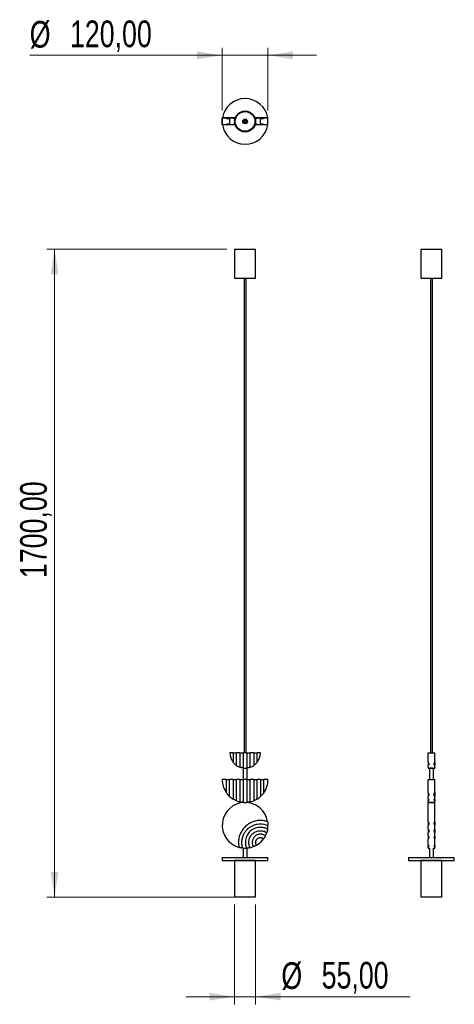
# Model space of a CAD drawing. Header units: millimetres. Extents: x 53 to 110, y 144 to 273.
import ezdxf

# ---------------------------------------------------------------- set-up
doc = ezdxf.new("R2010")
doc.units = ezdxf.units.MM
doc.styles.add('SLDTEXTSTYLE0', font='TXT', dxfattribs={"width": 0.75})
doc.dimstyles.new('SLDDIMSTYLE0', dxfattribs={"dimtxt": 3.5, "dimasz": 3.302, "dimexe": 0, "dimexo": 0.0625, "dimgap": 0.875, "dimtad": 1, "dimlfac": 20, "dimrnd": 1e-09, "dimzin": 12, "dimdsep": 46, "dimtxsty": 'SLDTEXTSTYLE0', "dimsah": 1, "dimcen": 0.09, "dimadec": 0, "dimazin": 3, "dimtfac": 1, "dimtofl": 0, "dimtmove": 0, "dimatfit": 3, "dimfxl": 0, "dimfrac": 2, "dimtolj": 1, "dimtzin": 12, "dimarcsym": 0})
doc.dimstyles.new('SLDDIMSTYLE1', dxfattribs={"dimtxt": 3.5, "dimasz": 3.302, "dimexe": 0, "dimexo": 0.0625, "dimgap": 0.875, "dimtad": 1, "dimlfac": 20, "dimrnd": 1e-09, "dimzin": 12, "dimdsep": 46, "dimtxsty": 'SLDTEXTSTYLE0', "dimsah": 1, "dimcen": 0.09, "dimadec": 0, "dimazin": 3, "dimtfac": 1, "dimtmove": 0, "dimatfit": 0, "dimfxl": 0, "dimfrac": 2, "dimtolj": 1, "dimtzin": 12, "dimarcsym": 0})

# ---------------------------------------------------------------- blocks, each defined once
blk = doc.blocks.new('_D')
at = {"color": 7, "linetype": 'Continuous', "lineweight": 0}
for p, q in [((80.29, 242.99), (56.67, 242.99)), ((57.67, 242.99), (57.67, 157.99)), ((81.67, 157.99), (56.67, 157.99))]:
    blk.add_line(p, q, dxfattribs=at)
at = {"color": 7, "linetype": 'Continuous', "lineweight": 18}
for points in [[(57.67, 242.99), (57.16, 239.69), (58.17, 239.69)], [(57.67, 157.99), (58.17, 161.29), (57.16, 161.29)]]:
    blk.add_solid(points, dxfattribs=at)
at = {"color": 7, "linetype": 'Continuous', "lineweight": 18, "insert": (53.15, 199.84), "char_height": 3.5, "attachment_point": 1, "rotation": 90, "style": 'SLDTEXTSTYLE0'}
blk.add_mtext('1700,00', dxfattribs=at)
blk = doc.blocks.new('_D_1')
at = {"color": 7, "linetype": 'Continuous', "lineweight": 0}
for p, q in [((81.29, 156.99), (81.29, 143.91)), ((84.04, 156.99), (84.04, 143.91)), ((81.29, 144.91), (74.94, 144.91)), ((81.29, 144.91), (84.04, 144.91)), ((84.04, 144.91), (104.34, 144.91))]:
    blk.add_line(p, q, dxfattribs=at)
at = {"color": 7, "linetype": 'Continuous', "lineweight": 18}
for points in [[(81.29, 144.91), (77.99, 145.42), (77.99, 144.41)], [(84.04, 144.91), (87.35, 144.41), (87.35, 145.42)]]:
    blk.add_solid(points, dxfattribs=at)
at = {"color": 7, "linetype": 'Continuous', "lineweight": 18, "char_height": 3.5, "attachment_point": 1, "style": 'SLDTEXTSTYLE0'}
for s, insert in [('%%c', (87.43, 149.43)), ('55,00', (92.71, 149.48))]:
    blk.add_mtext(s, dxfattribs=dict(at, insert=insert))
blk = doc.blocks.new('_D_2')
at = {"color": 7, "linetype": 'Continuous', "lineweight": 0}
for p, q in [((79.67, 261.2), (79.67, 269.43)), ((85.67, 261.2), (85.67, 269.43)), ((79.67, 268.43), (54.41, 268.43)), ((85.67, 268.43), (79.67, 268.43)), ((85.67, 268.43), (92.02, 268.43))]:
    blk.add_line(p, q, dxfattribs=at)
at = {"color": 7, "linetype": 'Continuous', "lineweight": 18}
for points in [[(79.67, 268.43), (76.37, 268.94), (76.37, 267.92)], [(85.67, 268.43), (88.97, 267.92), (88.97, 268.94)]]:
    blk.add_solid(points, dxfattribs=at)
at = {"color": 7, "linetype": 'Continuous', "lineweight": 18, "char_height": 3.5, "attachment_point": 1, "style": 'SLDTEXTSTYLE0'}
for s, insert in [('%%c', (54.41, 272.94)), ('120,00', (59.69, 273))]:
    blk.add_mtext(s, dxfattribs=dict(at, insert=insert))

msp = doc.modelspace()

# ---------------------------------------------------------------- linework, layer by layer
at = {"color": 7, "linetype": 'Continuous', "lineweight": 25}
for p, q in [((79.66626, 260.22022), (79.66626, 259.32022)), ((81.375, 260.22022), (79.66626, 260.22022)), ((79.66869, 259.30438), (79.66869, 260.20438)), ((80.19508, 260.20438), (79.66869, 260.20438)), ((80.66869, 260.20438), (80.64229, 260.20438)), ((80.66869, 259.30438), (80.66869, 260.20438)), ((81.09508, 260.20438), (80.66869, 260.20438)), ((81.42784, 260.12494), (81.42196, 260.12272)), ((83.91541, 260.12272), (83.90954, 260.12494)), ((85.62681, 260.22022), (83.96237, 260.22022)), ((84.66869, 260.20438), (84.24229, 260.20438)), ((84.69508, 260.20438), (84.66869, 260.20438)), ((84.66869, 259.30438), (84.66869, 260.20438)), ((85.66869, 260.20438), (85.14229, 260.20438)), ((85.62997, 260.20438), (85.62681, 260.22022)), ((85.64431, 260.22022), (85.66624, 260.22022)), ((85.66624, 260.22022), (85.66599, 260.20438)), ((85.66626, 260.20438), (85.66626, 260.21183)), ((85.66869, 259.30438), (85.66869, 260.20438)), ((79.66869, 259.32022), (79.66626, 259.32022)), ((80.19508, 259.30438), (79.66869, 259.30438)), ((80.62705, 259.32022), (80.21033, 259.32022)), ((80.66869, 259.30438), (80.64229, 259.30438)), ((81.09508, 259.30438), (80.66869, 259.30438)), ((81.36403, 259.32022), (81.11033, 259.32022)), ((81.42196, 259.38605), (81.42784, 259.38382)), ((82.66869, 259.53938), (82.66869, 259.48663)), ((82.66869, 259.48663), (82.66869, 259.43938)), ((83.90954, 259.38382), (83.91541, 259.38605)), ((84.22705, 259.32022), (83.97334, 259.32022)), ((84.66869, 259.30438), (84.24229, 259.30438)), ((84.69508, 259.30438), (84.66869, 259.30438)), ((85.12705, 259.32022), (84.71033, 259.32022)), ((85.66869, 259.30438), (85.14229, 259.30438)), ((81.29369, 242.98927), (81.29369, 239.18927)), ((81.29369, 242.98927), (82.66869, 242.98927)), ((82.66869, 242.98927), (84.04369, 242.98927)), ((84.04369, 239.18927), (84.04369, 242.98927)), ((105.74161, 242.98927), (105.74161, 239.18927)), ((105.74161, 242.98927), (108.49161, 242.98927)), ((108.49161, 239.18927), (108.49161, 242.98927)), ((81.29369, 239.18927), (82.66869, 239.18927)), ((82.54369, 239.18927), (82.54369, 176.90211)), ((82.66869, 239.18927), (84.04369, 239.18927)), ((82.79369, 176.90211), (82.79369, 239.18927)), ((105.74161, 239.18927), (108.49161, 239.18927)), ((106.99161, 239.18927), (106.99161, 176.90211)), ((107.24161, 176.90211), (107.24161, 239.18927)), ((81.09508, 176.90211), (80.66869, 176.90211)), ((81.09508, 176.90211), (81.09508, 175.6677)), ((81.09508, 176.90211), (81.54229, 176.90211)), ((81.54229, 175.24946), (81.54229, 176.90211)), ((81.99508, 176.90211), (81.54229, 176.90211)), ((81.99508, 176.90211), (81.99508, 175.01896)), ((81.99508, 176.90211), (82.44229, 176.90211)), ((82.44229, 174.91496), (82.44229, 176.90211)), ((82.89508, 176.90211), (82.44229, 176.90211)), ((82.89508, 176.90211), (82.89508, 174.91496)), ((82.89508, 176.90211), (83.34229, 176.90211)), ((83.34229, 175.01896), (83.34229, 176.90211)), ((83.79508, 176.90211), (83.34229, 176.90211)), ((83.79508, 176.90211), (83.79508, 175.24946)), ((83.79508, 176.90211), (84.24229, 176.90211)), ((84.24229, 175.6677), (84.24229, 176.90211)), ((84.66869, 176.90211), (84.24229, 176.90211)), ((106.66661, 175.6677), (106.66661, 176.90211)), ((106.66661, 176.90211), (107.56661, 176.90211)), ((107.56661, 175.6677), (107.56661, 176.90211)), ((82.41869, 174.89983), (82.41869, 173.39983)), ((82.41869, 174.89983), (82.66869, 174.89983)), ((82.66869, 174.89983), (82.91869, 174.89983)), ((82.91869, 173.39983), (82.91869, 174.89983)), ((106.66661, 175.6677), (106.66661, 175.24946)), ((106.66661, 175.01896), (106.66661, 175.24946)), ((106.66661, 175.01896), (106.66661, 174.91496)), ((106.66661, 174.90211), (106.66661, 174.91496)), ((106.66661, 174.90211), (106.96846, 174.90211)), ((106.86661, 174.89983), (106.86661, 173.39983)), ((106.86661, 174.89983), (107.36661, 174.89983)), ((107.26661, 174.90211), (107.56661, 174.90211)), ((107.36661, 173.39983), (107.36661, 174.89983)), ((107.56661, 175.6677), (107.56661, 175.24946)), ((107.56661, 175.01896), (107.56661, 175.24946)), ((107.56661, 175.01896), (107.56661, 174.91496)), ((107.56661, 174.90211), (107.56661, 174.91496)), ((80.19508, 173.39983), (79.66869, 173.39983)), ((80.19508, 173.39983), (80.19508, 171.7024)), ((80.19508, 173.39983), (80.64229, 173.39983)), ((80.64229, 171.18765), (80.64229, 173.39983)), ((81.09508, 173.39983), (80.64229, 173.39983)), ((81.09508, 173.39983), (81.09508, 170.84567)), ((81.09508, 173.39983), (81.54229, 173.39983)), ((81.54229, 170.61932), (81.54229, 173.39983)), ((81.99508, 173.39983), (81.54229, 173.39983)), ((81.99508, 173.39983), (81.99508, 170.47643)), ((81.99508, 173.39983), (82.44229, 173.39983)), ((82.44229, 170.40839), (82.44229, 173.39983)), ((82.89508, 173.39983), (82.44229, 173.39983)), ((82.89508, 173.39983), (82.89508, 170.40839)), ((82.89508, 173.39983), (83.34229, 173.39983)), ((83.34229, 170.47643), (83.34229, 173.39983)), ((83.79508, 173.39983), (83.34229, 173.39983)), ((83.79508, 173.39983), (83.79508, 170.61932)), ((83.79508, 173.39983), (84.24229, 173.39983)), ((84.24229, 170.84567), (84.24229, 173.39983)), ((84.69508, 173.39983), (84.24229, 173.39983)), ((84.69508, 173.39983), (84.69508, 171.18765)), ((84.69508, 173.39983), (85.14229, 173.39983)), ((85.14229, 171.7024), (85.14229, 173.39983)), ((85.66869, 173.39983), (85.14229, 173.39983)), ((106.66661, 173.39983), (107.56661, 173.39983)), ((106.66661, 171.7024), (106.66661, 173.39983)), ((107.56661, 171.7024), (107.56661, 173.39983)), ((106.66661, 171.7024), (106.66661, 171.18765)), ((106.66661, 170.84567), (106.66661, 171.18765)), ((106.66661, 170.84567), (106.66661, 170.61932)), ((106.66661, 170.47643), (106.66661, 170.61932)), ((107.56661, 171.7024), (107.56661, 171.18765)), ((107.56661, 170.84567), (107.56661, 171.18765)), ((107.56661, 170.84567), (107.56661, 170.61932)), ((107.56661, 170.47643), (107.56661, 170.61932)), ((106.66661, 170.47643), (106.66661, 170.40839)), ((106.66661, 170.39983), (106.66661, 170.40839)), ((106.66661, 170.39983), (106.96845, 170.39983)), ((106.98246, 170.39336), (106.68245, 170.39336)), ((106.68245, 167.87827), (106.68245, 170.39336)), ((107.26661, 170.39983), (107.56661, 170.39983)), ((107.58245, 170.39336), (107.28061, 170.39336)), ((107.56661, 170.47643), (107.56661, 170.40839)), ((107.56661, 170.39983), (107.56661, 170.40839)), ((107.58245, 167.87827), (107.58245, 170.39336)), ((106.68245, 166.89715), (106.68245, 167.38166)), ((107.58245, 166.69279), (107.51105, 166.7876)), ((107.58245, 166.89715), (107.58245, 167.38166)), ((106.68245, 166.01665), (106.68245, 166.44378)), ((106.68245, 164.79758), (106.68245, 165.63234)), ((107.58245, 166.01665), (107.58245, 166.44378)), ((107.58245, 164.79758), (107.58245, 165.63234)), ((82.41869, 164.4036), (82.41869, 163.19154)), ((82.91869, 163.19154), (82.91869, 164.40416)), ((106.68245, 164.78008), (106.68245, 164.60128)), ((106.68245, 164.46556), (106.68245, 164.60128)), ((106.68245, 164.44806), (106.68245, 164.39949)), ((106.68245, 164.39336), (106.86661, 164.39336)), ((106.86661, 164.39336), (106.86661, 163.19154)), ((107.36661, 164.39336), (107.58245, 164.39336)), ((107.36661, 163.19154), (107.36661, 164.39336)), ((107.58245, 164.78008), (107.58245, 164.60128)), ((107.58245, 164.46556), (107.58245, 164.60128)), ((107.58245, 164.44806), (107.58245, 164.39949)), ((79.66869, 163.19154), (79.66869, 162.79154)), ((79.66869, 163.19154), (82.66869, 163.19154)), ((79.66869, 162.79154), (82.66869, 162.79154)), ((81.29369, 162.78927), (81.29369, 157.98927)), ((82.66869, 162.78927), (81.29369, 162.78927)), ((82.66869, 163.19154), (85.66869, 163.19154)), ((82.66869, 162.79154), (85.66869, 162.79154)), ((84.04369, 162.78927), (82.66869, 162.78927)), ((84.04369, 157.98927), (84.04369, 162.78927)), ((85.66869, 162.79154), (85.66869, 163.19154)), ((104.11661, 163.19154), (104.11661, 162.79154)), ((104.11661, 163.19154), (110.11661, 163.19154)), ((104.11661, 162.79154), (110.11661, 162.79154)), ((105.74161, 162.78927), (105.74161, 157.98927)), ((108.49161, 162.78927), (105.74161, 162.78927)), ((108.49161, 157.98927), (108.49161, 162.78927)), ((110.11661, 162.79154), (110.11661, 163.19154)), ((82.66869, 157.98927), (81.29369, 157.98927)), ((84.04369, 157.98927), (82.66869, 157.98927)), ((108.49161, 157.98927), (105.74161, 157.98927))]:
    msp.add_line(p, q, dxfattribs=at)
for radius in [1.375, 1.3, 1.295, 0.315, 0.26775, 0.215, 0.15, 0.125]:
    msp.add_circle((82.66869, 259.75438), radius, dxfattribs=at)
for centre, radius, start, end in [((82.66869, 259.75438), 3, 8.9581488, 171.0669658), ((80.41869, 260.40438), 0.3, 221.8103149, 318.1896851), ((81.31869, 260.40438), 0.3, 221.8103149, 273.9136172), ((84.01869, 260.40438), 0.3, 266.0863828, 318.1896851), ((84.91869, 260.40438), 0.3, 221.8103149, 318.1896851), ((82.66869, 259.75438), 3, 188.6269266, 270), ((80.41869, 259.10438), 0.3, 41.8103149, 138.1896851), ((81.31869, 259.10438), 0.3, 86.0863828, 138.1896851), ((82.66869, 259.75438), 3, 270, 351.3730734), ((84.01869, 259.10438), 0.3, 41.8103149, 93.9136172), ((84.91869, 259.10438), 0.3, 41.8103149, 138.1896851), ((82.66869, 176.90211), 2, 180, 218.1122204), ((82.66869, 176.90211), 2, 321.8877796, 0), ((82.66869, 176.90211), 2, 235.7228464, 250.3177609), ((82.66869, 176.90211), 2, 263.5003813, 276.4996187), ((82.66869, 176.90211), 2, 289.6822391, 304.2771536), ((82.66869, 173.39983), 3, 180, 214.4585636), ((82.66869, 173.39983), 3, 325.5414364, 0), ((82.66869, 173.39983), 3, 227.509776, 238.3630147), ((82.66869, 173.39983), 3, 247.9469815, 257.0244288), ((82.66869, 173.39983), 3, 282.9755712, 292.0530185), ((82.66869, 173.39983), 3, 301.6369853, 312.490224), ((82.66626, 167.39336), 3, 9.3019036, 254.8395908), ((82.66869, 173.39983), 3, 265.6720939, 274.3279061), ((107.13245, 173.39121), 3.00159, 267.1356177, 272.8293621), ((82.66626, 167.39336), 3, 350.4793001, 359.7764942), ((82.66626, 167.39336), 3, 300.0873708, 324.0550466), ((82.66626, 167.39336), 3, 332.6836223, 341.546974), ((82.66626, 167.39336), 3, 264.3642225, 273.6629835), ((82.66626, 167.39336), 3, 282.5953096, 291.4566927)]:
    msp.add_arc(centre, radius, start, end, dxfattribs=at)
for points, knots in [([(82.66626, 259.62023), (82.64938, 259.62188), (82.61561, 259.62517), (82.57114, 259.65113), (82.53819, 259.68581), (82.52851, 259.71424), (82.5243, 259.72663)], [0, 0, 0, 0, 0.264949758, 0.529891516, 0.79504098, 1, 1, 1, 1]), ([(82.81544, 259.7644), (82.81376, 259.74911), (82.81022, 259.71701), (82.78459, 259.67373), (82.74633, 259.64011), (82.70438, 259.62265), (82.67691, 259.6209), (82.66626, 259.62023)], [0, 0, 0, 0, 0.199936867, 0.419909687, 0.640121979, 0.860439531, 1, 1, 1, 1]), ([(81.54229, 175.24946), (81.51547, 175.26823), (81.46199, 175.30567), (81.35359, 175.39276), (81.23573, 175.50306), (81.14643, 175.60317), (81.10491, 175.65535), (81.09508, 175.6677)], [0, 0, 0, 0, 0.184026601, 0.366957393, 0.638888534, 0.91450845, 1, 1, 1, 1]), ([(82.44229, 174.91496), (82.41746, 174.91802), (82.36779, 174.92412), (82.27051, 174.94126), (82.16978, 174.96441), (82.07136, 174.99251), (82.02064, 175.0101), (81.99508, 175.01896)], [0, 0, 0, 0, 0.195898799, 0.39173514, 0.589519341, 0.79314222, 1, 1, 1, 1]), ([(83.34229, 175.01896), (83.31644, 175.01), (83.26475, 174.99208), (83.16286, 174.9631), (83.05764, 174.93933), (82.96274, 174.9232), (82.91619, 174.91753), (82.89508, 174.91496)], [0, 0, 0, 0, 0.208965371, 0.417840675, 0.627489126, 0.83104783, 1, 1, 1, 1]), ([(84.24229, 175.6677), (84.21434, 175.63334), (84.15312, 175.5581), (84.03774, 175.44083), (83.92086, 175.3406), (83.83976, 175.28023), (83.80459, 175.25601), (83.79508, 175.24946)], [0, 0, 0, 0, 0.231093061, 0.506145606, 0.744698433, 0.930952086, 1, 1, 1, 1]), ([(106.66661, 175.6677), (106.69152, 175.63334), (106.74608, 175.5581), (106.77403, 175.44083), (106.75746, 175.3406), (106.71246, 175.28023), (106.67637, 175.25601), (106.66661, 175.24946)], [0, 0, 0, 0, 0.231093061, 0.506145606, 0.744698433, 0.930952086, 1, 1, 1, 1]), ([(106.66661, 175.01896), (106.69019, 175.01), (106.73733, 174.99208), (106.76926, 174.9631), (106.76636, 174.93933), (106.7304, 174.9232), (106.68652, 174.91753), (106.66661, 174.91496)], [0, 0, 0, 0, 0.208965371, 0.417840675, 0.627489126, 0.83104783, 1, 1, 1, 1]), ([(107.26661, 174.90211), (107.26496, 174.90223), (107.26165, 174.90249), (107.23587, 174.90426), (107.19788, 174.90624), (107.15036, 174.90767), (107.09914, 174.90788), (107.05001, 174.90681), (107.00804, 174.90489), (106.97942, 174.90307), (106.9658, 174.90205), (106.96794, 174.90221), (106.96846, 174.90224)], [0, 0, 0, 0, 0.107165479, 0.214323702, 0.321670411, 0.42914218, 0.536408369, 0.643459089, 0.750620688, 0.858046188, 0.96547746, 1, 1, 1, 1]), ([(107.56661, 175.24946), (107.54255, 175.26823), (107.49458, 175.30567), (107.46185, 175.39276), (107.46915, 175.50306), (107.51417, 175.60317), (107.55657, 175.65535), (107.56661, 175.6677)], [0, 0, 0, 0, 0.184026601, 0.366957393, 0.638888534, 0.91450845, 1, 1, 1, 1]), ([(107.56661, 174.91496), (107.54379, 174.91802), (107.49816, 174.92412), (107.46574, 174.94126), (107.46518, 174.96441), (107.49688, 174.99251), (107.54324, 175.0101), (107.56661, 175.01896)], [0, 0, 0, 0, 0.195898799, 0.39173514, 0.589519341, 0.79314222, 1, 1, 1, 1]), ([(80.64229, 171.18765), (80.6105, 171.21742), (80.55913, 171.26551), (80.48079, 171.34661), (80.4117, 171.42244), (80.34003, 171.50735), (80.26344, 171.60512), (80.21909, 171.66823), (80.19508, 171.7024)], [0, 0, 0, 0, 0.212029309, 0.342580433, 0.47330636, 0.638849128, 0.804416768, 1, 1, 1, 1]), ([(81.54229, 170.61932), (81.51648, 170.62998), (81.46491, 170.65128), (81.36543, 170.69691), (81.26067, 170.74986), (81.16502, 170.80318), (81.11609, 170.8329), (81.09508, 170.84567)], [0, 0, 0, 0, 0.1965144, 0.392525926, 0.602733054, 0.82944946, 1, 1, 1, 1]), ([(84.24229, 170.84567), (84.21476, 170.829), (84.15977, 170.79573), (84.0523, 170.73697), (83.93996, 170.68154), (83.85011, 170.64186), (83.80853, 170.62483), (83.79508, 170.61932)], [0, 0, 0, 0, 0.218775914, 0.436990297, 0.668525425, 0.892734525, 1, 1, 1, 1]), ([(85.14229, 171.7024), (85.12526, 171.67803), (85.09116, 171.62924), (85.01118, 171.52352), (84.90676, 171.39887), (84.78572, 171.27233), (84.72243, 171.2132), (84.69508, 171.18765)], [0, 0, 0, 0, 0.141240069, 0.282703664, 0.574118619, 0.815966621, 1, 1, 1, 1]), ([(106.66661, 171.7024), (106.68315, 171.67803), (106.71627, 171.62924), (106.75759, 171.52352), (106.77478, 171.39887), (106.74698, 171.27233), (106.69086, 171.2132), (106.66661, 171.18765)], [0, 0, 0, 0, 0.141240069, 0.282703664, 0.574118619, 0.815966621, 1, 1, 1, 1]), ([(106.66661, 170.84567), (106.69134, 170.829), (106.74074, 170.79573), (106.77117, 170.73697), (106.76356, 170.68154), (106.72139, 170.64186), (106.68, 170.62483), (106.66661, 170.61932)], [0, 0, 0, 0, 0.218775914, 0.436990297, 0.668525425, 0.892734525, 1, 1, 1, 1]), ([(107.56661, 170.61932), (107.54314, 170.62998), (107.49625, 170.65128), (107.46478, 170.69691), (107.46604, 170.74986), (107.50085, 170.80318), (107.54686, 170.8329), (107.56661, 170.84567)], [0, 0, 0, 0, 0.1965144, 0.392525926, 0.602733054, 0.82944946, 1, 1, 1, 1]), ([(107.56661, 171.18765), (107.53903, 171.21742), (107.49446, 171.26551), (107.47104, 171.34661), (107.46375, 171.42244), (107.47402, 171.50735), (107.50372, 171.60512), (107.54452, 171.66823), (107.56661, 171.7024)], [0, 0, 0, 0, 0.212029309, 0.342580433, 0.47330636, 0.638849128, 0.804416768, 1, 1, 1, 1]), ([(82.44229, 170.40839), (82.41739, 170.41042), (82.36759, 170.41448), (82.26962, 170.42591), (82.16824, 170.44128), (82.07011, 170.45963), (82.02007, 170.47083), (81.99508, 170.47643)], [0, 0, 0, 0, 0.198528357, 0.397028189, 0.596415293, 0.798416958, 1, 1, 1, 1]), ([(83.34229, 170.47643), (83.31696, 170.47076), (83.26629, 170.45942), (83.16636, 170.44078), (83.06305, 170.42526), (82.96642, 170.41418), (82.91817, 170.41026), (82.89508, 170.40839)], [0, 0, 0, 0, 0.2040684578, 0.4080922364, 0.6126038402, 0.8146662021, 1, 1, 1, 1]), ([(106.66661, 170.47643), (106.68982, 170.47076), (106.73622, 170.45942), (106.7685, 170.44078), (106.76717, 170.42526), (106.73298, 170.41418), (106.68809, 170.41026), (106.66661, 170.40839)], [0, 0, 0, 0, 0.2040684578, 0.4080922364, 0.6126038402, 0.8146662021, 1, 1, 1, 1]), ([(107.26661, 170.39983), (107.26495, 170.39992), (107.26164, 170.40009), (107.23582, 170.40127), (107.19778, 170.40259), (107.15025, 170.40354), (107.09901, 170.40368), (107.04984, 170.40296), (107.00787, 170.40168), (106.97932, 170.40047), (106.96577, 170.39979), (106.96793, 170.3999), (106.96845, 170.39992)], [0, 0, 0, 0, 0.107279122, 0.214555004, 0.321914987, 0.429330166, 0.536653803, 0.643882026, 0.751159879, 0.858554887, 0.965951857, 1, 1, 1, 1]), ([(107.56661, 170.40839), (107.54373, 170.41042), (107.49797, 170.41448), (107.46549, 170.42591), (107.46537, 170.44128), (107.49772, 170.45963), (107.54366, 170.47083), (107.56661, 170.47643)], [0, 0, 0, 0, 0.198528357, 0.397028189, 0.596415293, 0.798416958, 1, 1, 1, 1]), ([(85.62681, 167.87827), (85.54362, 167.90498), (85.37723, 167.9584), (85.09969, 168.01336), (84.79752, 168.04328), (84.47336, 168.03857), (84.1519, 167.99801), (83.83741, 167.92073), (83.5336, 167.80924), (83.24402, 167.66464), (82.97298, 167.48773), (82.7232, 167.28194), (82.49781, 167.04964), (82.30061, 166.79299), (82.13304, 166.51612), (81.99724, 166.22231), (81.89616, 165.91485), (81.82952, 165.59808), (81.79713, 165.25307), (81.80577, 164.88268), (81.85638, 164.62607), (81.88169, 164.49777)], [0, 0, 0, 0, 0.0425683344, 0.0851370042, 0.1376515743, 0.1903331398, 0.2428457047, 0.2952768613, 0.3478742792, 0.4003035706, 0.4527345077, 0.5053317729, 0.5577609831, 0.6101919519, 0.6627893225, 0.7152187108, 0.7676496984, 0.8202471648, 0.8726767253, 0.9363391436, 1, 1, 1, 1]), ([(82.37165, 164.40786), (82.34575, 164.49635), (82.29395, 164.67332), (82.2551, 164.94663), (82.24573, 165.22121), (82.26735, 165.49409), (82.31906, 165.76272), (82.40132, 166.02348), (82.51179, 166.27343), (82.67143, 166.54711), (82.89506, 166.8302), (83.1942, 167.10144), (83.49704, 167.29598), (83.78387, 167.42789), (84.0424, 167.51346), (84.35168, 167.57904), (84.71179, 167.60386), (85.07688, 167.56742), (85.39686, 167.49094), (85.57644, 167.41809), (85.66624, 167.38166)], [0, 0, 0, 0, 0.0493572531, 0.098713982, 0.1474540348, 0.1963487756, 0.2450863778, 0.2937504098, 0.3425684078, 0.3912300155, 0.4632158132, 0.5349508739, 0.6066825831, 0.6551720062, 0.7038161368, 0.752307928, 0.8242901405, 0.8962688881, 0.94813391, 1, 1, 1, 1]), ([(85.62494, 166.89715), (85.54728, 166.93587), (85.39196, 167.0133), (85.12806, 167.09406), (84.84124, 167.14084), (84.5263, 167.14293), (84.20602, 167.09233), (83.88952, 166.98675), (83.59567, 166.82845), (83.33145, 166.62391), (83.10628, 166.37681), (82.92454, 166.09597), (82.79379, 165.78795), (82.71561, 165.46276), (82.69407, 165.12907), (82.72443, 164.83811), (82.78278, 164.59437), (82.83287, 164.46445), (82.85792, 164.39949)], [0, 0, 0, 0, 0.053358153, 0.106718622, 0.169219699, 0.231719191, 0.299845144, 0.367965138, 0.436194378, 0.504419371, 0.572746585, 0.641075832, 0.709442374, 0.777814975, 0.846073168, 0.91433588, 0.957168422, 1, 1, 1, 1]), ([(83.32045, 164.46556), (83.29274, 164.52449), (83.23732, 164.64235), (83.17771, 164.85063), (83.14511, 165.08582), (83.15301, 165.34412), (83.20487, 165.59714), (83.29759, 165.83835), (83.4305, 166.06009), (83.59807, 166.2572), (83.79713, 166.42257), (84.02061, 166.55289), (84.26301, 166.64294), (84.5167, 166.69176), (84.7749, 166.69654), (85.03026, 166.65873), (85.27526, 166.57785), (85.43209, 166.49571), (85.50794, 166.44642), (85.51201, 166.44378)], [0, 0, 0, 0, 0.048709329, 0.097418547, 0.161626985, 0.225829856, 0.290012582, 0.354191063, 0.418463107, 0.482736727, 0.547055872, 0.611380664, 0.675598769, 0.739821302, 0.8039719, 0.868122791, 0.932246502, 0.996367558, 1, 1, 1, 1]), ([(85.62494, 166.89715), (85.62025, 166.87028), (85.61087, 166.81657), (85.58869, 166.71265), (85.56184, 166.6062), (85.53404, 166.51101), (85.5188, 166.46452), (85.51201, 166.44378)], [0, 0, 0, 0, 0.205565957, 0.410907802, 0.621193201, 0.831073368, 1, 1, 1, 1]), ([(85.62681, 167.87827), (85.63153, 167.84805), (85.64095, 167.78768), (85.65422, 167.67079), (85.66307, 167.54897), (85.66619, 167.44747), (85.66622, 167.39916), (85.66624, 167.38166)], [0, 0, 0, 0, 0.211511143, 0.422472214, 0.647327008, 0.87229895, 1, 1, 1, 1]), ([(106.68245, 167.87827), (106.70673, 167.84805), (106.75521, 167.78768), (106.78609, 167.67079), (106.78087, 167.54897), (106.74115, 167.44747), (106.69805, 167.39916), (106.68245, 167.38166)], [0, 0, 0, 0, 0.211511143, 0.422472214, 0.647327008, 0.87229895, 1, 1, 1, 1]), ([(106.68245, 167.86077), (106.68245, 167.83234), (106.68245, 167.7737), (106.68245, 167.68767), (106.68245, 167.62668), (106.68245, 167.61002)], [0, 0, 0, 0, 0.406243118, 0.837800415, 1, 1, 1, 1]), ([(106.72495, 167.58632), (106.72466, 167.58677), (106.7142, 167.6031), (106.6981, 167.59591), (106.68245, 167.58892)], [0, 0, 0, 0, 0.027948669, 1, 1, 1, 1]), ([(106.68245, 167.57762), (106.68245, 167.58444), (106.68245, 167.60392), (106.68245, 167.566), (106.68245, 167.49159), (106.68245, 167.41848), (106.68245, 167.38166)], [0, 0, 0, 0, 0.180882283, 0.516426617, 0.756466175, 1, 1, 1, 1]), ([(106.68245, 166.89715), (106.70596, 166.87028), (106.75296, 166.81657), (106.78481, 166.71265), (106.78252, 166.6062), (106.74687, 166.51101), (106.70232, 166.46452), (106.68245, 166.44378)], [0, 0, 0, 0, 0.205565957, 0.410907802, 0.621193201, 0.831073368, 1, 1, 1, 1]), ([(106.68245, 166.87965), (106.68245, 166.86119), (106.68245, 166.81531), (106.68245, 166.74777), (106.68245, 166.7074)], [0, 0, 0, 0, 0.402326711, 1, 1, 1, 1]), ([(106.7543, 166.78885), (106.75416, 166.78845), (106.74104, 166.75093), (106.71159, 166.7217), (106.68245, 166.69279)], [0, 0, 0, 0, 0.010652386, 1, 1, 1, 1]), ([(106.68245, 166.68784), (106.68245, 166.68916), (106.68245, 166.69407), (106.68245, 166.65737), (106.68245, 166.57919), (106.68245, 166.49637), (106.68245, 166.44642), (106.68245, 166.44378)], [0, 0, 0, 0, 0.107694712, 0.402512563, 0.688890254, 0.983543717, 1, 1, 1, 1]), ([(107.58245, 167.38166), (107.55878, 167.41023), (107.51149, 167.46728), (107.48013, 167.57858), (107.48237, 167.6965), (107.5185, 167.80261), (107.56379, 167.85619), (107.58245, 167.87827)], [0, 0, 0, 0, 0.200864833, 0.401214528, 0.615652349, 0.841636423, 1, 1, 1, 1]), ([(107.58245, 166.44378), (107.55928, 166.4687), (107.51296, 166.51852), (107.48088, 166.61749), (107.4816, 166.72201), (107.51529, 166.82178), (107.56098, 166.87306), (107.58245, 166.89715)], [0, 0, 0, 0, 0.199703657, 0.399202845, 0.603915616, 0.813901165, 1, 1, 1, 1]), ([(107.58245, 167.58892), (107.56323, 167.60283), (107.52543, 167.63019), (107.50092, 167.6527), (107.4958, 167.6469), (107.49457, 167.6455)], [0, 0, 0, 0, 0.440034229, 0.86543621, 1, 1, 1, 1]), ([(107.58245, 167.86077), (107.58245, 167.83234), (107.58245, 167.7737), (107.58245, 167.68767), (107.58245, 167.62668), (107.58245, 167.61002)], [0, 0, 0, 0, 0.406243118, 0.837800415, 1, 1, 1, 1]), ([(107.58245, 167.57963), (107.58245, 167.58539), (107.58245, 167.60351), (107.58245, 167.56581), (107.58245, 167.49163), (107.58245, 167.41849), (107.58245, 167.38166)], [0, 0, 0, 0, 0.160390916, 0.504329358, 0.750373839, 1, 1, 1, 1]), ([(107.58245, 166.87965), (107.58245, 166.86119), (107.58245, 166.81531), (107.58245, 166.74777), (107.58245, 166.7074)], [0, 0, 0, 0, 0.402326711, 1, 1, 1, 1]), ([(107.58245, 166.68783), (107.58245, 166.68915), (107.58245, 166.69408), (107.58245, 166.65738), (107.58245, 166.57919), (107.58245, 166.49637), (107.58245, 166.44642), (107.58245, 166.44378)], [0, 0, 0, 0, 0.108357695, 0.402956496, 0.689121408, 0.983555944, 1, 1, 1, 1]), ([(85.33172, 166.01665), (85.33006, 166.01792), (85.28061, 166.05586), (85.17655, 166.12187), (85.00939, 166.19254), (84.83261, 166.23337), (84.65207, 166.24483), (84.47172, 166.22551), (84.29689, 166.17583), (84.13176, 166.09773), (83.98267, 165.99216), (83.8534, 165.86364), (83.74809, 165.71531), (83.66903, 165.55208), (83.61907, 165.37798), (83.59791, 165.19768), (83.60888, 165.01632), (83.65323, 164.81083), (83.72262, 164.67915), (83.76365, 164.60128)], [0, 0, 0, 0, 0.002097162, 0.062697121, 0.123288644, 0.183813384, 0.24433826, 0.304428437, 0.365379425, 0.426328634, 0.487286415, 0.548253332, 0.608833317, 0.669409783, 0.729816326, 0.790217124, 0.851072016, 0.911935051, 1, 1, 1, 1]), ([(84.17022, 164.79758), (84.16869, 164.79969), (84.1465, 164.83036), (84.10933, 164.89381), (84.0715, 164.99286), (84.05111, 165.09671), (84.04801, 165.2024), (84.06321, 165.30716), (84.09536, 165.40834), (84.14453, 165.50267), (84.20864, 165.5874), (84.28598, 165.65983), (84.37399, 165.7184), (84.47076, 165.76099), (84.57346, 165.78739), (84.67947, 165.79565), (84.78545, 165.78629), (84.88781, 165.75884), (84.99494, 165.71153), (85.0588, 165.66099), (85.095, 165.63234)], [0, 0, 0, 0, 0.004258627, 0.061922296, 0.119588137, 0.176889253, 0.234181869, 0.291691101, 0.349203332, 0.407005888, 0.464814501, 0.522157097, 0.579492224, 0.636879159, 0.694265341, 0.752101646, 0.809946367, 0.867380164, 0.924809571, 1, 1, 1, 1]), ([(85.33172, 166.01665), (85.31985, 165.99403), (85.29613, 165.94878), (85.24642, 165.86159), (85.19201, 165.77346), (85.13764, 165.69186), (85.10896, 165.65182), (85.095, 165.63234)], [0, 0, 0, 0, 0.202058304, 0.404075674, 0.606787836, 0.808648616, 1, 1, 1, 1]), ([(106.68245, 166.01665), (106.70552, 165.99403), (106.75165, 165.94878), (106.78403, 165.86159), (106.78331, 165.77346), (106.74983, 165.69186), (106.70451, 165.65182), (106.68245, 165.63234)], [0, 0, 0, 0, 0.202058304, 0.404075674, 0.606787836, 0.808648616, 1, 1, 1, 1]), ([(106.68245, 165.99915), (106.68245, 165.99557), (106.68245, 165.95732), (106.68245, 165.8936), (106.68245, 165.82701), (106.68245, 165.81028)], [0, 0, 0, 0, 0.071920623, 0.766850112, 1, 1, 1, 1]), ([(106.76041, 165.90759), (106.75837, 165.90121), (106.75002, 165.8751), (106.72408, 165.8351), (106.69601, 165.80657), (106.68245, 165.79278)], [0, 0, 0, 0, 0.143265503, 0.585924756, 1, 1, 1, 1]), ([(106.68245, 165.79265), (106.68245, 165.79269), (106.68245, 165.79568), (106.68245, 165.78509), (106.68245, 165.75953), (106.68245, 165.71167), (106.68245, 165.66093), (106.68245, 165.63234)], [0, 0, 0, 0, 0.003520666, 0.23861635, 0.465400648, 0.698788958, 1, 1, 1, 1]), ([(107.58245, 165.63234), (107.55954, 165.65274), (107.51371, 165.69354), (107.48123, 165.77596), (107.48128, 165.86336), (107.5139, 165.9496), (107.55971, 165.99441), (107.58245, 166.01665)], [0, 0, 0, 0, 0.199477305, 0.398922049, 0.599224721, 0.801039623, 1, 1, 1, 1]), ([(107.58245, 165.79278), (107.56889, 165.80657), (107.54083, 165.8351), (107.51488, 165.87509), (107.50653, 165.90119), (107.50449, 165.90757)], [0, 0, 0, 0, 0.414135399, 0.85685896, 1, 1, 1, 1]), ([(107.58245, 165.99915), (107.58245, 165.99557), (107.58245, 165.95732), (107.58245, 165.8936), (107.58245, 165.82701), (107.58245, 165.81028)], [0, 0, 0, 0, 0.0719206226, 0.7668501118, 1, 1, 1, 1]), ([(107.58245, 165.79265), (107.58245, 165.79269), (107.58245, 165.79568), (107.58245, 165.78509), (107.58245, 165.75953), (107.58245, 165.71167), (107.58245, 165.66093), (107.58245, 165.63234)], [0, 0, 0, 0, 0.003520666, 0.23861635, 0.465400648, 0.698788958, 1, 1, 1, 1]), ([(82.37165, 164.40786), (82.34324, 164.41087), (82.28649, 164.41687), (82.17626, 164.43291), (82.05994, 164.45444), (81.95573, 164.47816), (81.90329, 164.49205), (81.88169, 164.49777)], [0, 0, 0, 0, 0.2008831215, 0.4012514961, 0.6156936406, 0.841653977, 1, 1, 1, 1]), ([(83.32045, 164.46556), (83.29483, 164.46), (83.24361, 164.4489), (83.14225, 164.43073), (83.03563, 164.41553), (82.93424, 164.40484), (82.88232, 164.4012), (82.85792, 164.39949)], [0, 0, 0, 0, 0.199703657, 0.399202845, 0.603915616, 0.813901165, 1, 1, 1, 1]), ([(84.17022, 164.79758), (84.14843, 164.78513), (84.10485, 164.76022), (84.01725, 164.71413), (83.92478, 164.66946), (83.83396, 164.6294), (83.78697, 164.61061), (83.76365, 164.60128)], [0, 0, 0, 0, 0.19946665, 0.398899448, 0.599223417, 0.80109785, 1, 1, 1, 1]), ([(106.68245, 164.79758), (106.70537, 164.78513), (106.7512, 164.76022), (106.78367, 164.71413), (106.78362, 164.66946), (106.751, 164.6294), (106.70519, 164.61061), (106.68245, 164.60128)], [0, 0, 0, 0, 0.19946665, 0.398899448, 0.599223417, 0.80109785, 1, 1, 1, 1]), ([(106.68245, 164.46556), (106.70562, 164.46), (106.75194, 164.4489), (106.78402, 164.43073), (106.78331, 164.41553), (106.74961, 164.40484), (106.70392, 164.4012), (106.68245, 164.39949)], [0, 0, 0, 0, 0.199703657, 0.399202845, 0.603915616, 0.813901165, 1, 1, 1, 1]), ([(107.58245, 164.39949), (107.55894, 164.40141), (107.51195, 164.40526), (107.48009, 164.41672), (107.48238, 164.43256), (107.51804, 164.4505), (107.56259, 164.46092), (107.58245, 164.46556)], [0, 0, 0, 0, 0.2055659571, 0.4109078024, 0.621193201, 0.8310733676, 1, 1, 1, 1]), ([(107.58245, 164.60128), (107.55938, 164.61077), (107.51325, 164.62976), (107.48087, 164.67034), (107.4816, 164.71548), (107.51509, 164.76125), (107.56041, 164.78569), (107.58245, 164.79758)], [0, 0, 0, 0, 0.202084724, 0.404127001, 0.606897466, 0.808818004, 1, 1, 1, 1])]:
    msp.add_open_spline(points, degree=3, knots=knots, dxfattribs=at)

# ---------------------------------------------------------------- dimensions: what is measured, and where the dimension line sits
at = {"color": 7, "linetype": 'Continuous', "lineweight": 18}
for base, p1, p2, picture, middle in [((79.66869, 268.4314), (85.66869, 260.20438), (79.66869, 260.20438), '_D_2', (64.16305, 268.4314)), ((84.04369, 144.91482), (81.29369, 157.98927), (84.04369, 157.98927), '_D_1', (95.8849, 144.91482))]:
    dim = msp.add_linear_dim(base=base, p1=p1, p2=p2, text='%%c<>', dimstyle='SLDDIMSTYLE1', dxfattribs=at)
    dim.commit()
    dim.dimension.update_dxf_attribs({"geometry": picture, "text_midpoint": middle, "dimtype": 160})
dim = msp.add_linear_dim(base=(57.66626, 157.98927), p1=(81.29369, 242.98927), p2=(82.66869, 157.98927), angle=90, dimstyle='SLDDIMSTYLE0', dxfattribs=at)
dim.commit()
dim.dimension.update_dxf_attribs({"geometry": '_D', "text_midpoint": (57.66626, 208.2495), "dimtype": 160})

doc.saveas('drawing.dxf')
